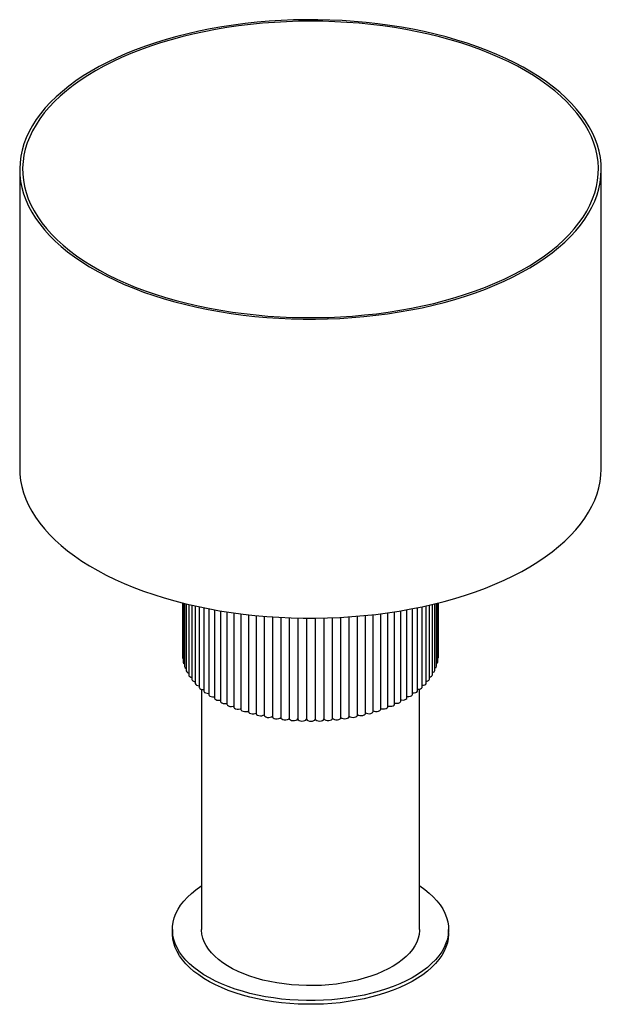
# Paper-space layout '_Trimétrica' of a CAD drawing. Header units: millimetres. Extents: x -200 to 200, y -240 to 437.
import ezdxf

# ---------------------------------------------------------------- set-up
doc = ezdxf.new("R2010")
doc.units = ezdxf.units.MM

psp = doc.layouts.new('_Trimétrica')

# ---------------------------------------------------------------- linework, layer by layer
at = {"color": 7, "linetype": 'Continuous', "lineweight": 25}
for p, q in [((-200, 334.3), (-200, 128.58)), ((200, 128.58), (200, 334.3)), ((-87.96, 36.06), (-87.96, 1.39)), ((-87.94, 36.06), (-87.94, -1.67)), ((-87.51, 35.95), (-87.51, -4.71)), ((-86.66, 35.74), (-86.66, -7.74)), ((-85.41, 35.43), (-85.41, -10.72)), ((-83.76, 35.04), (-83.76, -13.66)), ((-81.71, 34.56), (-81.71, -16.53)), ((-79.28, 34.01), (-79.28, -19.31)), ((79.51, -19.07), (79.51, 34.06)), ((81.91, -16.27), (81.91, 34.6)), ((83.92, -13.4), (83.92, 35.07)), ((85.54, -10.46), (85.54, 35.46)), ((86.75, -7.47), (86.75, 35.76)), ((87.56, -4.44), (87.56, 35.96)), ((87.96, -1.39), (87.96, 36.06)), ((-76.48, 33.4), (-76.48, -22.01)), ((-73.32, 32.74), (-73.32, -24.59)), ((-69.82, 32.05), (-69.82, -27.06)), ((-65.99, 31.34), (-65.99, -29.4)), ((-61.85, 30.62), (-61.85, -31.59)), ((-57.43, 29.91), (-57.43, -33.62)), ((-52.75, 29.21), (-52.75, -35.5)), ((-47.82, 28.55), (-47.82, -37.2)), ((-42.67, 27.94), (-42.67, -38.72)), ((-37.33, 27.38), (-37.33, -40.05)), ((37.82, -39.94), (37.82, 27.43)), ((43.14, -38.59), (43.14, 27.99)), ((48.27, -37.05), (48.27, 28.61)), ((53.18, -35.34), (53.18, 29.28)), ((57.84, -33.45), (57.84, 29.97)), ((62.24, -31.4), (62.24, 30.68)), ((66.35, -29.19), (66.35, 31.4)), ((70.14, -26.84), (70.14, 32.11)), ((73.62, -24.37), (73.62, 32.8)), ((76.75, -21.77), (76.75, 33.45)), ((-31.82, 26.88), (-31.82, -41.18)), ((-26.17, 26.45), (-26.17, -42.12)), ((-20.41, 26.11), (-20.41, -42.85)), ((-14.57, 25.84), (-14.57, -43.37)), ((-8.66, 25.66), (-8.66, -43.76)), ((-2.71, 25.58), (-2.71, -43.96)), ((3.25, 25.58), (3.25, -43.95)), ((9.19, 25.68), (9.19, -43.73)), ((15.09, -43.33), (15.09, 25.86)), ((20.93, -42.79), (20.93, 26.13)), ((26.69, -42.04), (26.69, 26.49)), ((32.32, -41.09), (32.32, 26.92)), ((-87.96, 1.39), (-87.94, 1.22)), ((-75, -23.34), (-75, -188.58)), ((75, -188.58), (75, -23.17)), ((-95, -188.58), (-95, -191.15)), ((95, -191.15), (95, -188.58))]:
    psp.add_line(p, q, dxfattribs=at)
at = {"color": 7, "linetype": 'Continuous', "lineweight": 25, "flags": 128}
for points in [[(-93.34, 243.19), (-85.85, 241.26), (-78.21, 239.49), (-70.43, 237.89), (-62.53, 236.45), (-54.52, 235.19), (-46.42, 234.1), (-38.23, 233.19), (-29.98, 232.45), (-21.67, 231.89), (-13.32, 231.52), (-4.96, 231.32), (3.42, 231.3), (11.79, 231.47), (20.14, 231.81), (28.46, 232.34), (36.72, 233.04), (44.92, 233.92), (53.04, 234.98), (61.07, 236.21), (68.99, 237.61), (76.79, 239.18), (84.46, 240.92), (91.98, 242.83), (99.33, 244.89), (106.52, 247.11), (113.51, 249.49), (120.31, 252.01), (126.89, 254.67), (133.25, 257.48), (139.38, 260.42), (145.27, 263.49), (150.9, 266.69), (156.26, 270), (161.35, 273.43), (166.16, 276.96), (170.67, 280.6), (174.89, 284.32), (178.8, 288.14), (182.4, 292.04), (185.67, 296.01), (188.62, 300.05), (191.24, 304.14), (193.52, 308.3), (195.47, 312.49), (197.07, 316.73), (198.33, 320.99), (199.23, 325.28), (199.79, 329.59), (200, 333.9), (199.86, 338.21), (199.36, 342.52), (198.52, 346.81), (197.33, 351.08), (195.79, 355.32), (193.91, 359.53), (191.68, 363.69), (189.13, 367.8), (186.24, 371.85), (183.02, 375.83), (179.48, 379.74), (175.63, 383.57), (171.47, 387.32), (167.01, 390.97), (162.25, 394.52), (157.21, 397.97), (151.9, 401.3), (146.32, 404.52), (140.48, 407.61), (134.4, 410.58), (128.08, 413.41), (121.53, 416.1), (114.77, 418.65), (107.81, 421.05), (100.66, 423.3), (93.34, 425.4), (85.85, 427.33), (78.21, 429.1), (70.43, 430.7), (62.53, 432.14), (54.52, 433.4), (46.42, 434.49), (38.23, 435.4), (29.98, 436.14), (21.67, 436.7), (13.32, 437.07), (4.96, 437.27), (-3.42, 437.29), (-11.79, 437.12), (-20.14, 436.78), (-28.46, 436.25), (-36.72, 435.55), (-44.92, 434.67), (-53.04, 433.61), (-61.07, 432.38), (-68.99, 430.98), (-76.79, 429.41), (-84.46, 427.67), (-91.98, 425.76), (-99.33, 423.7), (-106.52, 421.48), (-113.51, 419.1), (-120.31, 416.58), (-126.89, 413.92), (-133.25, 411.11), (-139.38, 408.17), (-145.27, 405.1), (-150.9, 401.9), (-156.26, 398.59), (-161.35, 395.16), (-166.16, 391.63), (-170.67, 387.99), (-174.89, 384.27), (-178.8, 380.45), (-182.4, 376.55), (-185.67, 372.58), (-188.62, 368.54), (-191.24, 364.45), (-193.52, 360.3), (-195.47, 356.1), (-197.07, 351.86), (-198.33, 347.6), (-199.23, 343.31), (-199.79, 339), (-200, 334.69), (-199.86, 330.38), (-199.36, 326.07), (-198.52, 321.78), (-197.33, 317.51), (-195.79, 313.27), (-193.91, 309.06), (-191.68, 304.9), (-189.13, 300.79), (-186.24, 296.74), (-183.02, 292.76), (-179.48, 288.85), (-175.63, 285.02), (-171.47, 281.27), (-167.01, 277.62), (-162.25, 274.07), (-157.21, 270.62), (-151.9, 267.29), (-146.32, 264.07), (-140.48, 260.98), (-134.4, 258.01), (-128.08, 255.18), (-121.53, 252.49), (-114.77, 249.94), (-107.81, 247.54), (-100.66, 245.29), (-93.34, 243.19)], [(-92.41, 244.1), (-84.94, 242.18), (-77.33, 240.42), (-69.57, 238.82), (-61.7, 237.39), (-53.71, 236.14), (-45.63, 235.06), (-37.47, 234.16), (-29.24, 233.44), (-20.95, 232.89), (-12.64, 232.53), (-4.29, 232.34), (4.05, 232.34), (12.4, 232.52), (20.72, 232.88), (29, 233.42), (37.23, 234.14), (45.39, 235.03), (53.48, 236.11), (61.47, 237.36), (69.35, 238.78), (77.1, 240.37), (84.72, 242.13), (92.19, 244.05), (99.5, 246.13), (106.63, 248.37), (113.56, 250.76), (120.3, 253.3), (126.82, 255.98), (133.12, 258.81), (139.18, 261.76), (144.99, 264.85), (150.55, 268.06), (155.84, 271.39), (160.85, 274.83), (165.57, 278.37), (170, 282.02), (174.13, 285.75), (177.95, 289.58), (181.45, 293.48), (184.63, 297.46), (187.48, 301.5), (190, 305.6), (192.18, 309.75), (194.02, 313.94), (195.51, 318.18), (196.66, 322.43), (197.45, 326.71), (197.9, 331.01), (197.99, 335.31), (197.73, 339.61), (197.12, 343.89), (196.16, 348.17), (194.85, 352.41), (193.19, 356.63), (191.19, 360.8), (188.85, 364.93), (186.18, 369), (183.17, 373.01), (179.84, 376.96), (176.19, 380.82), (172.22, 384.61), (167.95, 388.3), (163.38, 391.9), (158.52, 395.4), (153.38, 398.79), (147.97, 402.06), (142.29, 405.21), (136.36, 408.24), (130.18, 411.13), (123.78, 413.89), (117.15, 416.51), (110.32, 418.98), (103.29, 421.3), (96.08, 423.46), (88.69, 425.47), (81.15, 427.31), (73.47, 428.99), (65.65, 430.5), (57.72, 431.84), (49.68, 433.01), (41.56, 434), (33.36, 434.82), (25.1, 435.45), (16.8, 435.91), (8.47, 436.18), (0.12, 436.27), (-8.23, 436.18), (-16.56, 435.92), (-24.86, 435.47), (-33.12, 434.84), (-41.32, 434.03), (-49.45, 433.04), (-57.49, 431.88), (-65.42, 430.55), (-73.24, 429.04), (-80.93, 427.36), (-88.48, 425.52), (-95.87, 423.52), (-103.09, 421.36), (-110.12, 419.05), (-116.96, 416.58), (-123.59, 413.97), (-130, 411.21), (-136.18, 408.32), (-142.12, 405.3), (-147.81, 402.15), (-153.23, 398.88), (-158.38, 395.5), (-163.25, 392), (-167.83, 388.41), (-172.11, 384.72), (-176.08, 380.93), (-179.74, 377.07), (-183.08, 373.13), (-186.1, 369.12), (-188.78, 365.05), (-191.13, 360.92), (-193.14, 356.75), (-194.81, 352.53), (-196.13, 348.29), (-197.1, 344.02), (-197.72, 339.73), (-197.99, 335.43), (-197.9, 331.13), (-197.47, 326.84), (-196.68, 322.56), (-195.55, 318.3), (-194.07, 314.07), (-192.24, 309.87), (-190.07, 305.72), (-187.56, 301.62), (-184.72, 297.57), (-181.55, 293.6), (-178.05, 289.69), (-174.25, 285.86), (-170.13, 282.12), (-165.7, 278.48), (-160.99, 274.93), (-155.99, 271.49), (-150.71, 268.15), (-145.16, 264.94), (-139.35, 261.85), (-133.3, 258.89), (-127.01, 256.06), (-120.49, 253.37), (-113.76, 250.83), (-106.83, 248.43), (-99.71, 246.19), (-92.41, 244.1)], [(-200, 128.58), (-199.86, 124.66), (-199.36, 120.35), (-198.52, 116.06), (-197.33, 111.79), (-195.79, 107.55), (-193.91, 103.34), (-191.68, 99.18), (-189.13, 95.07), (-186.24, 91.02), (-183.02, 87.04), (-179.48, 83.13), (-175.63, 79.3), (-171.47, 75.55), (-167.01, 71.9), (-162.25, 68.35), (-157.21, 64.9), (-151.9, 61.57), (-146.32, 58.35), (-140.48, 55.26), (-134.4, 52.29), (-128.08, 49.46), (-121.53, 46.77), (-114.77, 44.22), (-107.81, 41.82), (-100.66, 39.57), (-93.34, 37.47)], [(-93.34, 37.47), (-85.85, 35.54), (-78.21, 33.77), (-70.43, 32.17), (-62.53, 30.73), (-54.52, 29.47), (-46.42, 28.38), (-38.23, 27.47), (-29.98, 26.73), (-21.67, 26.17), (-13.32, 25.8), (-4.96, 25.6), (3.42, 25.58), (11.79, 25.75), (20.14, 26.09), (28.46, 26.62), (36.72, 27.32), (44.92, 28.2), (53.04, 29.26), (61.07, 30.49), (68.99, 31.89), (76.79, 33.46), (84.46, 35.2), (91.98, 37.11), (99.33, 39.17), (106.52, 41.39), (113.51, 43.77), (120.31, 46.29), (126.89, 48.95), (133.25, 51.76), (139.38, 54.7), (145.27, 57.77), (150.9, 60.97), (156.26, 64.28), (161.35, 67.71), (166.16, 71.24), (170.67, 74.88), (174.89, 78.6), (178.8, 82.42), (182.4, 86.32), (185.67, 90.29), (188.62, 94.33), (191.24, 98.42), (193.52, 102.58), (195.47, 106.77), (197.07, 111.01), (198.33, 115.27), (199.23, 119.56), (199.79, 123.87), (200, 128.18), (200, 128.58)], [(81.91, -14.86), (82.44, -14.73), (83.26, -14.36), (83.78, -13.87), (83.92, -13.4)], [(-83.76, -13.66), (-83.61, -14.14), (-83.09, -14.63), (-82.26, -15), (-81.71, -15.12)], [(-81.71, -16.53), (-81.71, -16.56), (-81.49, -17.11), (-80.9, -17.58), (-80.03, -17.91), (-79.28, -18.04)], [(-79.28, -19.31), (-79.27, -19.46), (-78.97, -20), (-78.32, -20.45), (-77.41, -20.75), (-76.48, -20.86)], [(76.75, -20.61), (77.66, -20.5), (78.57, -20.19), (79.21, -19.74), (79.5, -19.2), (79.51, -19.07)], [(79.51, -17.79), (80.25, -17.66), (81.12, -17.32), (81.7, -16.85), (81.91, -16.3), (81.91, -16.27)], [(-76.48, -22.01), (-76.44, -22.26), (-76.07, -22.78), (-75.36, -23.21), (-74.41, -23.48), (-73.33, -23.55), (-73.32, -23.55)], [(-73.32, -24.59), (-73.24, -24.95), (-72.8, -25.46), (-72.04, -25.86), (-71.05, -26.09), (-69.97, -26.13), (-69.82, -26.12)], [(-69.82, -27.06), (-69.68, -27.52), (-69.17, -28.02), (-68.36, -28.39), (-67.34, -28.58), (-66.26, -28.58), (-65.99, -28.55)], [(66.35, -28.33), (66.6, -28.36), (67.69, -28.36), (68.7, -28.16), (69.51, -27.79), (70.01, -27.29), (70.14, -26.84)], [(70.14, -25.89), (70.28, -25.9), (71.37, -25.86), (72.35, -25.63), (73.11, -25.23), (73.54, -24.71), (73.62, -24.37)], [(73.62, -23.31), (73.62, -23.31), (74.7, -23.24), (75.65, -22.97), (76.35, -22.54), (76.71, -22.01), (76.75, -21.77)], [(-65.99, -29.4), (-65.99, -29.41), (-65.78, -29.96), (-65.21, -30.43), (-64.35, -30.77), (-63.31, -30.93), (-62.22, -30.89), (-61.85, -30.83)], [(-61.85, -31.59), (-61.84, -31.71), (-61.57, -32.25), (-60.93, -32.7), (-60.02, -33.01), (-58.96, -33.13), (-57.89, -33.05), (-57.43, -32.95)], [(-57.43, -33.62), (-57.4, -33.85), (-57.05, -34.38), (-56.35, -34.81), (-55.41, -35.09), (-54.33, -35.17), (-53.27, -35.05), (-52.75, -34.9)], [(53.18, -34.73), (53.7, -34.88), (54.76, -34.99), (55.83, -34.91), (56.78, -34.63), (57.47, -34.2), (57.81, -33.67), (57.84, -33.45)], [(57.84, -32.76), (58.29, -32.86), (59.37, -32.94), (60.43, -32.81), (61.33, -32.5), (61.96, -32.05), (62.23, -31.51), (62.24, -31.4)], [(62.24, -30.63), (62.6, -30.69), (63.68, -30.73), (64.72, -30.56), (65.58, -30.22), (66.15, -29.74), (66.35, -29.19), (66.35, -29.19)], [(-52.75, -35.5), (-52.67, -35.83), (-52.25, -36.35), (-51.5, -36.75), (-50.52, -36.99), (-49.44, -37.03), (-48.4, -36.88), (-47.82, -36.68)], [(-47.82, -37.2), (-47.69, -37.64), (-47.2, -38.14), (-46.4, -38.51), (-45.39, -38.72), (-44.3, -38.72), (-43.28, -38.53), (-42.67, -38.28)], [(-42.67, -38.72), (-42.48, -39.26), (-41.92, -39.74), (-41.07, -40.08), (-40.03, -40.25), (-38.95, -40.22), (-37.96, -39.99), (-37.33, -39.68)], [(-37.33, -40.05), (-37.32, -40.15), (-37.06, -40.69), (-36.44, -41.15), (-35.54, -41.46), (-34.48, -41.59), (-33.41, -41.52), (-32.45, -41.25), (-31.82, -40.9)], [(32.32, -40.8), (32.95, -41.15), (33.91, -41.41), (34.99, -41.48), (36.05, -41.35), (36.94, -41.03), (37.55, -40.57), (37.81, -40.02), (37.82, -39.94)], [(37.82, -39.57), (38.45, -39.86), (39.44, -40.09), (40.52, -40.12), (41.56, -39.95), (42.41, -39.6), (42.96, -39.12), (43.14, -38.59)], [(43.14, -38.14), (43.75, -38.39), (44.77, -38.58), (45.86, -38.57), (46.87, -38.36), (47.67, -37.98), (48.15, -37.48), (48.27, -37.05)], [(48.27, -36.53), (48.84, -36.72), (49.89, -36.87), (50.97, -36.83), (51.95, -36.58), (52.69, -36.18), (53.11, -35.66), (53.18, -35.34)], [(-31.82, -41.18), (-31.79, -41.39), (-31.46, -41.92), (-30.78, -42.36), (-29.84, -42.64), (-28.77, -42.73), (-27.7, -42.62), (-26.78, -42.32), (-26.17, -41.91)], [(-26.17, -42.12), (-26.11, -42.43), (-25.7, -42.95), (-24.96, -43.36), (-23.99, -43.61), (-22.91, -43.66), (-21.86, -43.51), (-20.99, -43.18), (-20.4, -42.71)], [(-20.41, -42.85), (-20.3, -43.27), (-19.82, -43.77), (-19.03, -44.15), (-18.03, -44.36), (-16.94, -44.38), (-15.92, -44.19), (-15.09, -43.83), (-14.56, -43.34)], [(-14.57, -43.37), (-14.39, -43.89), (-13.85, -44.37), (-13, -44.73), (-11.97, -44.9), (-10.89, -44.88), (-9.89, -44.65), (-9.12, -44.26), (-8.66, -43.76)], [(-8.66, -43.76), (-8.41, -44.3), (-7.8, -44.76), (-6.92, -45.08), (-5.86, -45.22), (-4.78, -45.16), (-3.82, -44.9), (-3.1, -44.48), (-2.71, -43.96)], [(-2.71, -43.96), (-2.39, -44.49), (-1.72, -44.93), (-0.79, -45.22), (0.28, -45.32), (1.34, -45.22), (2.27, -44.93), (2.93, -44.49), (3.25, -43.95)], [(3.25, -43.95), (3.64, -44.47), (4.37, -44.89), (5.33, -45.14), (6.41, -45.2), (7.47, -45.06), (8.35, -44.74), (8.95, -44.27), (9.19, -43.73)], [(9.19, -43.73), (9.66, -44.23), (10.44, -44.62), (11.44, -44.84), (12.52, -44.86), (13.55, -44.68), (14.39, -44.33), (14.93, -43.84), (15.09, -43.33)], [(15.09, -43.29), (15.62, -43.78), (16.45, -44.14), (17.48, -44.32), (18.57, -44.3), (19.57, -44.09), (20.36, -43.7), (20.83, -43.2), (20.93, -42.79)], [(20.92, -42.64), (21.51, -43.11), (22.39, -43.44), (23.44, -43.58), (24.52, -43.53), (25.49, -43.28), (26.23, -42.87), (26.63, -42.35), (26.69, -42.04)], [(26.69, -41.83), (27.3, -42.23), (28.22, -42.53), (29.29, -42.64), (30.36, -42.54), (31.29, -42.26), (31.97, -41.82), (32.3, -41.29), (32.32, -41.09)], [(75, -158.55), (75.15, -158.65), (78.56, -161.06), (81.67, -163.58), (84.47, -166.19), (86.97, -168.88), (89.13, -171.65), (90.97, -174.48), (92.47, -177.36), (93.63, -180.29), (94.43, -183.24), (94.89, -186.22), (94.99, -189.2), (94.74, -192.18), (94.14, -195.15), (93.18, -198.1), (91.88, -201), (90.24, -203.87), (88.27, -206.67), (85.96, -209.41), (83.33, -212.07), (80.4, -214.64), (77.16, -217.12), (73.64, -219.49), (69.85, -221.74), (65.79, -223.87), (61.49, -225.87), (56.96, -227.73), (52.22, -229.45), (47.28, -231.01), (42.17, -232.42), (36.91, -233.66), (31.5, -234.74), (25.98, -235.64), (20.36, -236.37), (14.66, -236.92), (8.91, -237.29), (3.13, -237.48), (-2.66, -237.49), (-8.45, -237.31), (-14.2, -236.96), (-19.9, -236.42), (-25.53, -235.71), (-31.06, -234.82), (-36.47, -233.76), (-41.75, -232.53), (-46.88, -231.13), (-51.83, -229.58), (-56.59, -227.88), (-61.13, -226.03), (-65.45, -224.04), (-69.53, -221.92), (-73.34, -219.67), (-76.89, -217.31), (-80.15, -214.85), (-83.11, -212.28), (-85.76, -209.63), (-88.09, -206.89), (-90.1, -204.09), (-91.76, -201.24), (-93.09, -198.33), (-94.07, -195.39), (-94.71, -192.42), (-94.99, -189.44), (-94.91, -186.46), (-94.48, -183.48), (-93.71, -180.53), (-92.58, -177.6), (-91.11, -174.71), (-89.3, -171.88), (-87.15, -169.1), (-84.69, -166.4), (-81.9, -163.79), (-78.82, -161.26), (-75.44, -158.84), (-75, -158.55)], [(75, -188.58), (74.99, -189.33), (74.71, -191.99), (74.07, -194.64), (73.08, -197.26), (71.75, -199.83), (70.07, -202.35), (68.05, -204.81), (65.72, -207.19), (63.07, -209.48), (60.12, -211.67), (56.88, -213.75), (53.37, -215.72), (49.61, -217.55), (45.61, -219.24), (41.39, -220.79), (36.98, -222.18), (32.39, -223.42), (27.65, -224.48), (22.77, -225.38), (17.79, -226.1), (12.72, -226.65), (7.59, -227.01), (2.42, -227.18), (-2.76, -227.18), (-7.92, -226.99), (-13.05, -226.62), (-18.11, -226.06), (-23.09, -225.33), (-27.96, -224.42), (-32.69, -223.34), (-37.27, -222.1), (-41.67, -220.69), (-45.87, -219.14), (-49.86, -217.43), (-53.61, -215.59), (-57.1, -213.62), (-60.32, -211.53), (-63.25, -209.34), (-65.88, -207.04), (-68.19, -204.66), (-70.19, -202.19), (-71.84, -199.67), (-73.16, -197.09), (-74.12, -194.47), (-74.74, -191.82), (-74.99, -189.16), (-75, -188.58)], [(95, -191.15), (94.99, -191.77), (94.74, -194.76), (94.14, -197.72), (93.18, -200.67), (91.88, -203.58), (90.24, -206.44), (88.27, -209.24), (85.96, -211.98), (83.33, -214.64), (80.4, -217.21), (77.16, -219.69), (73.64, -222.06), (69.85, -224.31), (65.79, -226.45), (61.49, -228.45), (56.96, -230.31), (52.22, -232.02), (47.28, -233.59), (42.17, -234.99), (36.91, -236.23), (31.5, -237.31), (25.98, -238.21), (20.36, -238.94), (14.66, -239.49), (8.91, -239.86), (3.13, -240.05), (-2.66, -240.06), (-8.45, -239.88), (-14.2, -239.53), (-19.9, -238.99), (-25.53, -238.28), (-31.06, -237.39), (-36.47, -236.33), (-41.75, -235.1), (-46.88, -233.71), (-51.83, -232.15), (-56.59, -230.45), (-61.13, -228.6), (-65.45, -226.61), (-69.53, -224.49), (-73.34, -222.25), (-76.89, -219.88), (-80.15, -217.42), (-83.11, -214.85), (-85.76, -212.2), (-88.09, -209.47), (-90.1, -206.67), (-91.76, -203.81), (-93.09, -200.9), (-94.07, -197.96), (-94.71, -195), (-94.99, -192.01), (-95, -191.15)]]:
    psp.add_lwpolyline(points, dxfattribs=at)
at = {"color": 7, "linetype": 'Continuous', "lineweight": 25}
for centre, radius, start, end in [((-86.88, -1.61), 1.06, 182.99885, 233.83892), ((-86.24, -4.59), 1.27, 185.73885, 250.57013), ((86.31, -4.32), 1.25, 290.61569, 354.51392), ((86.92, -1.34), 1.04, 308.20821, 357.23905), ((-85.03, -7.36), 1.68, 192.9967, 256.82548), ((-83.56, -10.19), 1.92, 196.04611, 264.22137), ((83.71, -9.94), 1.9, 276.36386, 344.21891), ((85.14, -7.1), 1.65, 283.95412, 347.28966)]:
    psp.add_arc(centre, radius, start, end, dxfattribs=at)

doc.saveas('drawing.dxf')
